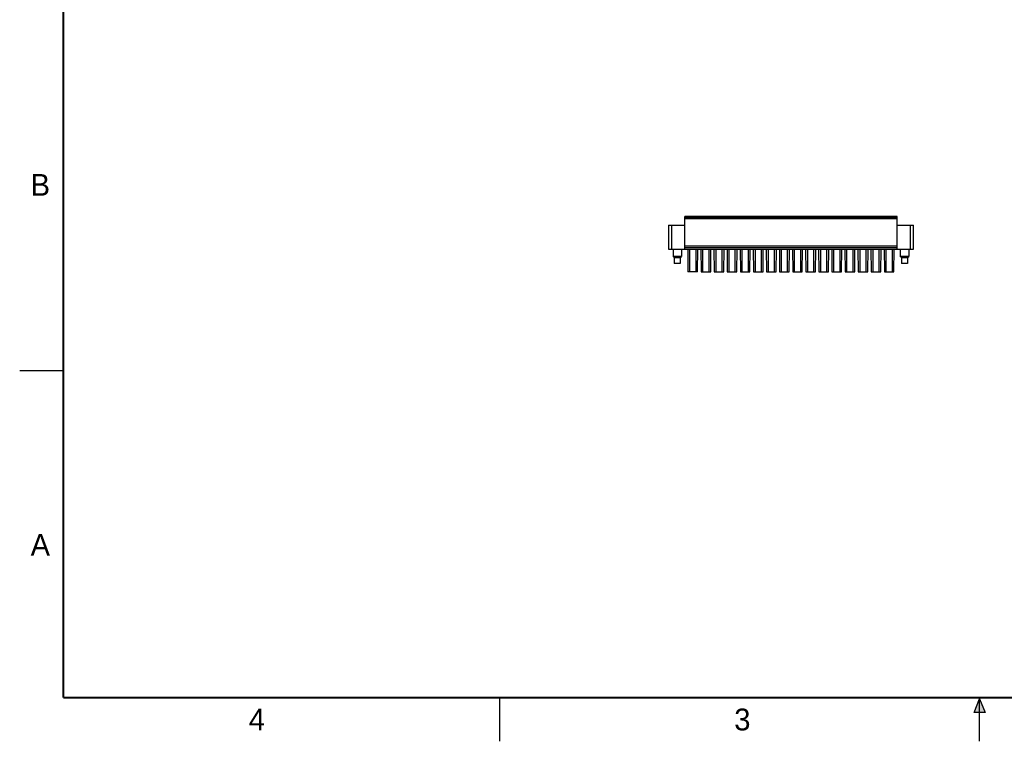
# Model space of a CAD drawing. Header units: inches. Extents: x 0 to 22, y 0 to 17.
# Tile 1 of 12: x 0 to 11.3, y 0 to 8.3. Entities that reach past the tile are written whole.
import ezdxf

# ---------------------------------------------------------------- set-up
doc = ezdxf.new("R2010")
doc.units = ezdxf.units.IN
doc.header["$LTSCALE"] = 1.21
doc.header["$MEASUREMENT"] = 0
doc.layers.get('0').update_dxf_attribs({"linetype": 'CONTINUOUS'})
doc.styles.get("Standard").update_dxf_attribs({"font": 'txt', "width": 0.8})

msp = doc.modelspace()

# ---------------------------------------------------------------- hatches: boundary and pattern name
at = {"linetype": 'CONTINUOUS'}
msp.add_hatch(color=2, dxfattribs=at).paths.add_polyline_path([(10.938, 0.329), (11, 0.485), (11.062, 0.329)])

# ---------------------------------------------------------------- linework, layer by layer
at = {"color": 7, "linetype": 'CONTINUOUS'}
for p, q in [((7.622, 5.64), (7.622, 6.014)), ((10.054, 6.014), (7.622, 6.014)), ((7.622, 6.003), (10.054, 6.003)), ((7.622, 5.991), (10.054, 5.991)), ((10.054, 5.64), (10.054, 6.014)), ((7.433, 5.912), (7.433, 5.64)), ((7.433, 5.912), (7.622, 5.912)), ((7.473, 5.64), (7.473, 5.912)), ((10.054, 5.912), (10.242, 5.912)), ((10.203, 5.912), (10.203, 5.64)), ((10.242, 5.64), (10.242, 5.912)), ((7.622, 5.676), (10.054, 5.676)), ((10.054, 5.652), (7.622, 5.652)), ((7.433, 5.64), (10.242, 5.64)), ((7.487, 5.64), (7.487, 5.556)), ((7.501, 5.542), (7.487, 5.556)), ((7.585, 5.556), (7.487, 5.556)), ((7.501, 5.542), (7.501, 5.475)), ((7.501, 5.542), (7.57, 5.542)), ((7.57, 5.542), (7.585, 5.556)), ((7.57, 5.542), (7.57, 5.475)), ((7.585, 5.64), (7.585, 5.556)), ((7.655, 5.64), (7.658, 5.38)), ((7.676, 5.64), (7.676, 5.38)), ((7.75, 5.38), (7.75, 5.64)), ((7.768, 5.38), (7.771, 5.64)), ((7.805, 5.64), (7.808, 5.38)), ((7.826, 5.64), (7.826, 5.38)), ((7.9, 5.38), (7.9, 5.64)), ((7.918, 5.38), (7.921, 5.64)), ((7.955, 5.64), (7.958, 5.38)), ((7.976, 5.64), (7.976, 5.38)), ((8.05, 5.38), (8.05, 5.64)), ((8.068, 5.38), (8.071, 5.64)), ((8.105, 5.64), (8.108, 5.38)), ((8.126, 5.64), (8.126, 5.38)), ((8.2, 5.38), (8.2, 5.64)), ((8.218, 5.38), (8.221, 5.64)), ((8.255, 5.64), (8.258, 5.38)), ((8.276, 5.64), (8.276, 5.38)), ((8.35, 5.38), (8.35, 5.64)), ((8.368, 5.38), (8.371, 5.64)), ((8.405, 5.64), (8.408, 5.38)), ((8.426, 5.64), (8.426, 5.38)), ((8.5, 5.38), (8.5, 5.64)), ((8.518, 5.38), (8.521, 5.64)), ((8.555, 5.64), (8.558, 5.38)), ((8.576, 5.64), (8.576, 5.38)), ((8.65, 5.38), (8.65, 5.64)), ((8.668, 5.38), (8.671, 5.64)), ((8.705, 5.64), (8.708, 5.38)), ((8.726, 5.64), (8.726, 5.38)), ((8.8, 5.38), (8.8, 5.64)), ((8.818, 5.38), (8.821, 5.64)), ((8.855, 5.64), (8.858, 5.38)), ((8.876, 5.64), (8.876, 5.38)), ((8.95, 5.38), (8.95, 5.64)), ((8.968, 5.38), (8.971, 5.64)), ((9.005, 5.64), (9.008, 5.38)), ((9.026, 5.64), (9.026, 5.38)), ((9.1, 5.38), (9.1, 5.64)), ((9.118, 5.38), (9.121, 5.64)), ((9.155, 5.64), (9.158, 5.38)), ((9.176, 5.64), (9.176, 5.38)), ((9.25, 5.38), (9.25, 5.64)), ((9.268, 5.38), (9.271, 5.64)), ((9.305, 5.64), (9.308, 5.38)), ((9.326, 5.64), (9.326, 5.38)), ((9.4, 5.38), (9.4, 5.64)), ((9.418, 5.38), (9.421, 5.64)), ((9.455, 5.64), (9.458, 5.38)), ((9.476, 5.64), (9.476, 5.38)), ((9.55, 5.38), (9.55, 5.64)), ((9.568, 5.38), (9.571, 5.64)), ((9.605, 5.64), (9.608, 5.38)), ((9.626, 5.64), (9.626, 5.38)), ((9.7, 5.38), (9.7, 5.64)), ((9.718, 5.38), (9.721, 5.64)), ((9.755, 5.64), (9.758, 5.38)), ((9.776, 5.64), (9.776, 5.38)), ((9.85, 5.38), (9.85, 5.64)), ((9.868, 5.38), (9.871, 5.64)), ((9.905, 5.64), (9.908, 5.38)), ((9.926, 5.64), (9.926, 5.38)), ((10, 5.38), (10, 5.64)), ((10.018, 5.38), (10.021, 5.64)), ((10.091, 5.64), (10.091, 5.556)), ((10.189, 5.556), (10.091, 5.556)), ((10.106, 5.542), (10.091, 5.556)), ((10.106, 5.542), (10.175, 5.542)), ((10.106, 5.542), (10.106, 5.475)), ((10.175, 5.542), (10.189, 5.556)), ((10.175, 5.542), (10.175, 5.475)), ((10.189, 5.64), (10.189, 5.556)), ((7.57, 5.475), (7.501, 5.475)), ((10.175, 5.475), (10.106, 5.475)), ((7.768, 5.38), (7.658, 5.38)), ((7.808, 5.38), (7.918, 5.38)), ((7.958, 5.38), (8.068, 5.38)), ((8.108, 5.38), (8.218, 5.38)), ((8.258, 5.38), (8.368, 5.38)), ((8.408, 5.38), (8.518, 5.38)), ((8.558, 5.38), (8.668, 5.38)), ((8.708, 5.38), (8.818, 5.38)), ((8.858, 5.38), (8.968, 5.38)), ((9.008, 5.38), (9.118, 5.38)), ((9.158, 5.38), (9.268, 5.38)), ((9.308, 5.38), (9.418, 5.38)), ((9.458, 5.38), (9.568, 5.38)), ((9.608, 5.38), (9.718, 5.38)), ((9.758, 5.38), (9.868, 5.38)), ((9.908, 5.38), (10.018, 5.38))]:
    msp.add_line(p, q, dxfattribs=at)
at = {"color": 2, "linetype": 'CONTINUOUS'}
for p, q in [((0, 4.25), (0.5, 4.25)), ((5.5, 0), (5.5, 0.5)), ((10.938, 0.329), (11, 0.485)), ((11, 0.485), (11.062, 0.329)), ((11, 0), (11, 0.485)), ((11.062, 0.329), (10.938, 0.329))]:
    msp.add_line(p, q, dxfattribs=at)
at = {"color": 7, "linetype": 'CONTINUOUS', "const_width": 0.02}
for points in [[(0.5, 16.5), (0.5, 0.5)], [(0.5, 0.5), (21.5, 0.5)]]:
    msp.add_lwpolyline(points, dxfattribs=at)

# ---------------------------------------------------------------- texts
at = {"color": 2, "linetype": 'CONTINUOUS'}
for s, p in [('B', (0.125, 6.25)), ('A', (0.125, 2.125)), ('4', (2.625, 0.125)), ('3', (8.188, 0.125))]:
    msp.add_text(s, height=0.25, dxfattribs=at).set_placement(p)

doc.saveas('drawing.dxf')
